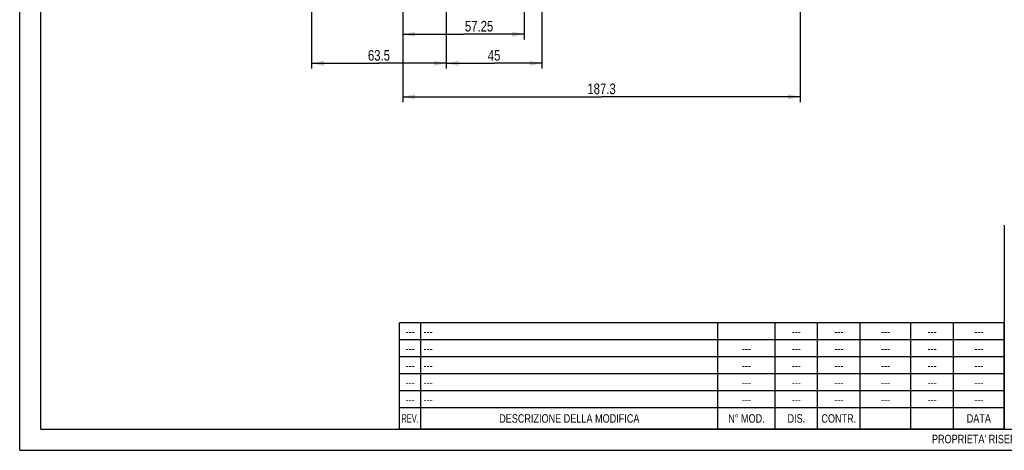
# Model space of a CAD drawing. Header units: millimetres. Extents: x 0 to 841, y 0 to 594.
# Tile 1 of 11: x 0 to 464, y 0 to 203. Entities that reach past the tile are written whole.
import ezdxf

# ---------------------------------------------------------------- set-up
doc = ezdxf.new("R2010")
doc.units = ezdxf.units.MM
doc.header["$LTSCALE"] = 46.2
doc.layers.get('0').update_dxf_attribs({"linetype": 'CONTINUOUS'})
doc.layers.add('DETTAGLI', color=7, linetype='CONTINUOUS')
doc.layers.add('QUOTE', color=7, linetype='CONTINUOUS')
doc.styles.get("Standard").update_dxf_attribs({"font": 'txt', "width": 0.8})
doc.styles.add('TEXTSTYLE_2', font='txt', dxfattribs={"width": 0.8})
doc.styles.add('TEXTSTYLE_3', font='txt', dxfattribs={"width": 0.65})
doc.dimstyles.new('DIMSTYLE_1', dxfattribs={"dimtxt": 5, "dimasz": 5.8, "dimexe": 1.25, "dimexo": 1.5, "dimtad": 1, "dimdec": 3, "dimdsep": 46, "dimtxsty": 'Standard', "dimblk": '_FILLED', "dimblk1": '_FILLED', "dimblk2": '_FILLED', "dimcen": 0.09, "dimadec": 3, "dimazin": 2, "dimtp": 0.3, "dimtm": 0.3, "dimtfac": 1, "dimtdec": 3, "dimtofl": 0, "dimtmove": 0, "dimatfit": 3, "dimldrblk": '_FILLED', "dimfxl": 1, "dimtolj": 1, "dimarcsym": 0})
doc.dimstyles.new('DIMSTYLE_2', dxfattribs={"dimtxt": 5, "dimasz": 5.8, "dimexe": 1.25, "dimexo": 1.5, "dimtad": 1, "dimdec": 3, "dimdsep": 46, "dimtxsty": 'Standard', "dimblk": '_FILLED', "dimblk1": '_FILLED', "dimblk2": '_FILLED', "dimcen": 0.09, "dimadec": 3, "dimazin": 2, "dimtp": 0.5, "dimtm": 0.5, "dimtfac": 1, "dimtdec": 3, "dimtofl": 0, "dimtmove": 0, "dimatfit": 3, "dimldrblk": '_FILLED', "dimfxl": 1, "dimtolj": 1, "dimarcsym": 0})

# ---------------------------------------------------------------- blocks, each defined once
blk = doc.blocks.new('_FILLED')
at = {"color": 0, "linetype": 'ByBlock'}
blk.add_solid([(0, 0), (-1, 0.207), (-1, -0.207)], dxfattribs=at)
blk = doc.blocks.new('*D15')
at = {"layer": 'QUOTE', "color": 2, "linetype": 'Continuous'}
for p, q in [((367.85, 225.08), (367.85, 164.03)), ((180.55, 207.93), (180.55, 164.03)), ((180.55, 166.53), (274.2, 166.53)), ((367.85, 166.53), (274.2, 166.53))]:
    blk.add_line(p, q, dxfattribs=at)
at = {"layer": 'QUOTE', "color": 2, "linetype": 'Continuous', "xscale": 5.8, "yscale": 5.8, "zscale": 5.8, "rotation": 180}
blk.add_blockref('_FILLED', (180.55, 166.53), dxfattribs=at)
at = {"layer": 'QUOTE', "color": 2, "linetype": 'Continuous', "xscale": 5.8, "yscale": 5.8, "zscale": 5.8}
blk.add_blockref('_FILLED', (367.85, 166.53), dxfattribs=at)
at = {"layer": 'QUOTE', "color": 2, "linetype": 'Continuous', "insert": (274.2, 172.78), "char_height": 5, "width": 25.7143, "attachment_point": 2, "line_spacing_factor": 0.9}
blk.add_mtext('187.3', dxfattribs=at)
blk = doc.blocks.new('*D16')
at = {"layer": 'QUOTE', "color": 2, "linetype": 'Continuous'}
for p, q in [((201.05, 231.67), (201.05, 179.8)), ((246.05, 231.67), (246.05, 179.8)), ((201.05, 182.3), (223.55, 182.3)), ((246.05, 182.3), (223.55, 182.3))]:
    blk.add_line(p, q, dxfattribs=at)
at = {"layer": 'QUOTE', "color": 2, "linetype": 'Continuous', "xscale": 5.8, "yscale": 5.8, "zscale": 5.8, "rotation": 180}
blk.add_blockref('_FILLED', (201.05, 182.3), dxfattribs=at)
at = {"layer": 'QUOTE', "color": 2, "linetype": 'Continuous', "xscale": 5.8, "yscale": 5.8, "zscale": 5.8}
blk.add_blockref('_FILLED', (246.05, 182.3), dxfattribs=at)
at = {"layer": 'QUOTE', "color": 2, "linetype": 'Continuous', "insert": (223.55, 188.55), "char_height": 5, "width": 11.25, "attachment_point": 2, "line_spacing_factor": 0.9}
blk.add_mtext('45', dxfattribs=at)
blk = doc.blocks.new('*D17')
at = {"layer": 'QUOTE', "color": 2, "linetype": 'Continuous'}
for p, q in [((180.55, 233.67), (180.55, 193.54)), ((237.8, 226.67), (237.8, 193.54)), ((180.55, 196.04), (209.18, 196.04)), ((237.8, 196.04), (209.18, 196.04))]:
    blk.add_line(p, q, dxfattribs=at)
at = {"layer": 'QUOTE', "color": 2, "linetype": 'Continuous', "xscale": 5.8, "yscale": 5.8, "zscale": 5.8, "rotation": 180}
blk.add_blockref('_FILLED', (180.55, 196.04), dxfattribs=at)
at = {"layer": 'QUOTE', "color": 2, "linetype": 'Continuous', "xscale": 5.8, "yscale": 5.8, "zscale": 5.8}
blk.add_blockref('_FILLED', (237.8, 196.04), dxfattribs=at)
at = {"layer": 'QUOTE', "color": 2, "linetype": 'Continuous', "insert": (216.47, 202.29), "char_height": 5, "width": 26.7857, "attachment_point": 2, "line_spacing_factor": 0.9}
blk.add_mtext('57.25', dxfattribs=at)
blk = doc.blocks.new('*D23')
at = {"layer": 'QUOTE', "color": 2, "linetype": 'Continuous'}
for p, q in [((137.55, 289.59), (137.55, 179.8)), ((201.05, 231.67), (201.05, 179.8)), ((137.55, 182.3), (169.3, 182.3)), ((201.05, 182.3), (169.3, 182.3))]:
    blk.add_line(p, q, dxfattribs=at)
at = {"layer": 'QUOTE', "color": 2, "linetype": 'Continuous', "xscale": 5.8, "yscale": 5.8, "zscale": 5.8, "rotation": 180}
blk.add_blockref('_FILLED', (137.55, 182.3), dxfattribs=at)
at = {"layer": 'QUOTE', "color": 2, "linetype": 'Continuous', "xscale": 5.8, "yscale": 5.8, "zscale": 5.8}
blk.add_blockref('_FILLED', (201.05, 182.3), dxfattribs=at)
at = {"layer": 'QUOTE', "color": 2, "linetype": 'Continuous', "insert": (169.3, 188.55), "char_height": 5, "width": 20.8929, "attachment_point": 2, "line_spacing_factor": 0.9}
blk.add_mtext('63.5', dxfattribs=at)
blk = doc.blocks.new('*T27')
at = {"color": 2, "linetype": 'Continuous'}
for p, q in [((285, 50), (0, 50)), ((0, 0), (0, 50)), ((10, 0), (10, 50)), ((150, 0), (150, 50)), ((177, 0), (177, 50)), ((197, 0), (197, 50)), ((217, 0), (217, 50)), ((241, 0), (241, 50)), ((261, 0), (261, 50)), ((285, 0), (285, 50)), ((285, 42), (0, 42)), ((285, 34), (0, 34)), ((285, 26), (0, 26)), ((285, 18), (0, 18)), ((285, 10), (0, 10)), ((285, 0), (0, 0))]:
    blk.add_line(p, q, dxfattribs=at)
at = {"layer": 'DETTAGLI', "color": 2, "linetype": 'Continuous', "char_height": 4, "line_spacing_factor": 0.9}
for s, insert, width, attachment_point, style in [('---', (5, 48), 8.8, 2, 'TEXTSTYLE_2'), (' ---', (10.125, 48), 15.2, 1, 'TEXTSTYLE_2'), ('---', (187, 48), 8.8, 2, 'TEXTSTYLE_2'), ('---', (207, 48), 8.8, 2, 'TEXTSTYLE_2'), ('---', (229, 48), 8.8, 2, 'TEXTSTYLE_2'), ('---', (251, 48), 8.8, 2, 'TEXTSTYLE_2'), ('---', (273, 48), 8.8, 2, 'TEXTSTYLE_2'), ('---', (5, 40), 8.8, 2, 'TEXTSTYLE_2'), (' ---', (10.125, 40), 15.2, 1, 'TEXTSTYLE_2'), ('---', (163.5, 40), 8.8, 2, 'TEXTSTYLE_2'), ('---', (187, 40), 8.8, 2, 'TEXTSTYLE_2'), ('---', (207, 40), 8.8, 2, 'TEXTSTYLE_2'), ('---', (229, 40), 8.8, 2, 'TEXTSTYLE_2'), ('---', (251, 40), 8.8, 2, 'TEXTSTYLE_2'), ('---', (273, 40), 8.8, 2, 'TEXTSTYLE_2'), ('---', (5, 32), 8.8, 2, 'TEXTSTYLE_2'), (' ---', (10.125, 32), 15.2, 1, 'TEXTSTYLE_2'), ('---', (163.5, 32), 8.8, 2, 'TEXTSTYLE_2'), ('---', (187, 32), 8.8, 2, 'TEXTSTYLE_2'), ('---', (207, 32), 8.8, 2, 'TEXTSTYLE_2'), ('---', (229, 32), 8.8, 2, 'TEXTSTYLE_2'), ('---', (251, 32), 8.8, 2, 'TEXTSTYLE_2'), ('---', (273, 32), 8.8, 2, 'TEXTSTYLE_2'), ('---', (5, 24), 8.8, 2, 'TEXTSTYLE_2'), (' ---', (10.125, 24), 15.2, 1, 'TEXTSTYLE_2'), ('---', (163.5, 24), 8.8, 2, 'TEXTSTYLE_2'), ('---', (187, 24), 8.8, 2, 'TEXTSTYLE_2'), ('---', (207, 24), 8.8, 2, 'TEXTSTYLE_2'), ('---', (229, 24), 8.8, 2, 'TEXTSTYLE_2'), ('---', (251, 24), 8.8, 2, 'TEXTSTYLE_2'), ('---', (273, 24), 8.8, 2, 'TEXTSTYLE_2'), ('---', (5, 16), 8.8, 2, 'TEXTSTYLE_2'), (' ---', (10.125, 16), 15.2, 1, 'TEXTSTYLE_2'), ('---', (163.5, 16), 8.8, 2, 'TEXTSTYLE_2'), ('---', (187, 16), 8.8, 2, 'TEXTSTYLE_2'), ('---', (207, 16), 8.8, 2, 'TEXTSTYLE_2'), ('---', (229, 16), 8.8, 2, 'TEXTSTYLE_2'), ('---', (251, 16), 8.8, 2, 'TEXTSTYLE_2'), ('---', (273, 16), 8.8, 2, 'TEXTSTYLE_2'), ('REV.', (5, 7), 16.35833, 2, 'TEXTSTYLE_3'), ('DESCRIZIONE DELLA MODIFICA', (80, 7), 146.4, 2, 'TEXTSTYLE_2'), ('N° MOD.', (163.5, 7), 41.2, 2, 'TEXTSTYLE_2'), ('DIS.', (187, 7), 16.13333, 2, 'TEXTSTYLE_2'), ('CONTR.', (207, 7), 33.2, 2, 'TEXTSTYLE_2'), ('DATA', (273, 7), 25.33333, 2, 'TEXTSTYLE_2')]:
    blk.add_mtext(s, dxfattribs=dict(at, insert=insert, width=width, attachment_point=attachment_point, style=style))

msp = doc.modelspace()

# ---------------------------------------------------------------- linework, layer by layer
at = {"color": 7, "linetype": 'Continuous'}
for p, q in [((0, 0), (0, 594)), ((10, 10), (10, 584)), ((464, 106), (464, 10)), ((10, 10), (830, 10)), ((0, 0), (840, 0))]:
    msp.add_line(p, q, dxfattribs=at)

# ---------------------------------------------------------------- block references
msp.add_blockref('*T27', (179, 10))

# ---------------------------------------------------------------- texts
at = {"color": 2, "linetype": 'Continuous', "insert": (429.9178, 7.3044), "char_height": 4, "width": 601.1, "attachment_point": 1, "line_spacing_factor": 0.9, "style": 'TEXTSTYLE_2'}
msp.add_mtext("PROPRIETA' RISERVATA EBARA PUMPS EUROPE S.p.a. - A TERMINI DI LEGGE E' VIETATO RIPRODURRE O COMUNICARE A TERZI IL CONTENUTO DI QUESTO DISEGNO", dxfattribs=at)

# ---------------------------------------------------------------- dimensions: what is measured, and where the dimension line sits
at = {"layer": 'QUOTE', "color": 2, "linetype": 'Continuous'}
for base, p1, p2, picture, middle in [((201.0521, 182.2999), (137.5521, 291.0872), (201.0521, 233.1747), '*D23', (168.5878, 182.2999)), ((237.8021, 196.0443), (180.5521, 235.175), (237.8021, 228.1747), '*D17', (215.7604, 196.0443))]:
    dim = msp.add_linear_dim(base=base, p1=p1, p2=p2, dimstyle='DIMSTYLE_1', dxfattribs=at)
    dim.commit()
    dim.dimension.update_dxf_attribs({"geometry": picture, "text_midpoint": middle, "dimtype": 160})
for base, p1, p2, dimstyle, picture, middle in [((201.0521, 182.2999), (246.0521, 233.1747), (201.0521, 233.1747), 'DIMSTYLE_1', '*D16', (222.8378, 182.2999)), ((180.5521, 166.5289), (367.8521, 226.5802), (180.5521, 209.4317), 'DIMSTYLE_2', '*D15', (273.4878, 166.5289))]:
    dim = msp.add_linear_dim(base=base, p1=p1, p2=p2, angle=180, dimstyle=dimstyle, dxfattribs=at)
    dim.commit()
    dim.dimension.update_dxf_attribs({"geometry": picture, "text_midpoint": middle, "dimtype": 160})

doc.saveas('drawing.dxf')
